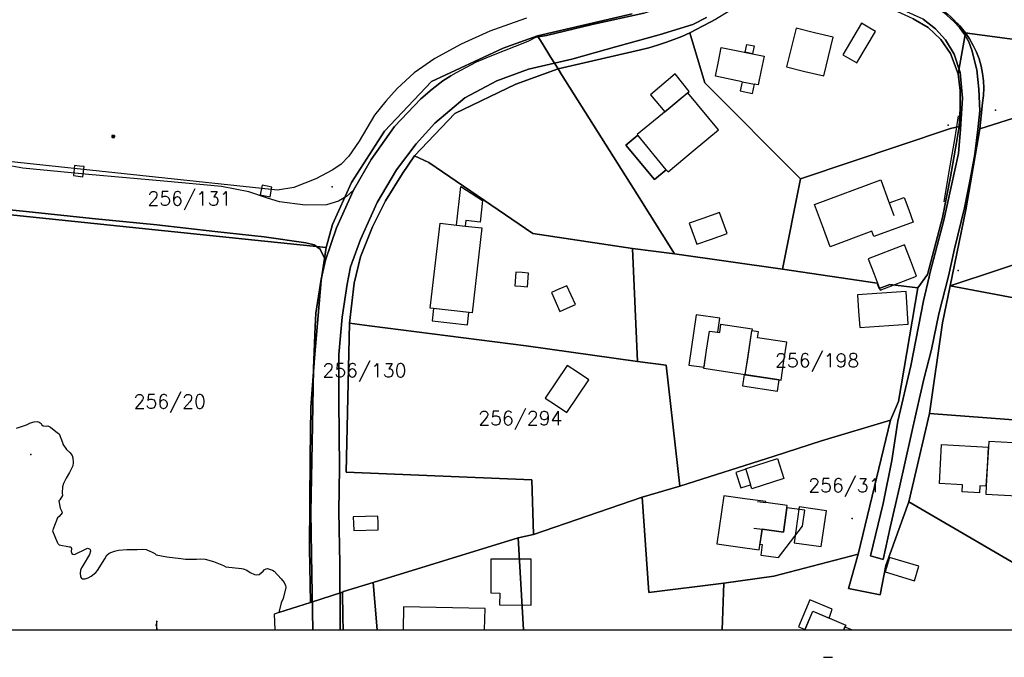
# Model space of a CAD drawing. Header units: millimetres. Extents: x -474437 to 165693, y -93174 to 980873.
# Tile 3 of 60: x -349271 to -135351, y 578528 to 717168. Entities that reach past the tile are written whole.
import ezdxf

# ---------------------------------------------------------------- set-up
doc = ezdxf.new("R2010")
doc.units = ezdxf.units.MM
doc.header["$PDSIZE"] = 10
doc.layers.get('0').update_dxf_attribs({"linetype": 'CONTINUOUS'})
doc.layers.get('Defpoints').update_dxf_attribs({"linetype": 'CONTINUOUS'})
doc.styles.get("Standard").update_dxf_attribs({"font": 'romans.shx', "width": 0.9})
doc.dimstyles.new('GEIR', dxfattribs={"dimscale": 100, "dimtxt": 1.25, "dimasz": 2, "dimexe": 1, "dimexo": 2, "dimgap": 1, "dimtad": 1, "dimdec": 0, "dimzin": 0, "dimdsep": 46, "dimtxsty": 'Standard', "dimblk1": 'OBLIQUE', "dimblk2": 'OBLIQUE', "dimsah": 1, "dimcen": -2.5, "dimdle": 1, "dimclrd": 256, "dimclre": 256, "dimclrt": 256, "dimadec": 1, "dimazin": 0, "dimtfac": 1, "dimtdec": 0, "dimtmove": 2, "dimatfit": 3, "dimldrblk": 'OBLIQUE', "dimfxl": 1, "dimtolj": 1, "dimtzin": 0, "dimarcsym": 0})

# ---------------------------------------------------------------- blocks, each defined once
blk = doc.blocks.new('_OBLIQUE')
at = {"color": 0, "linetype": 'ByBlock'}
blk.add_line((-0.5, -0.5), (0.5, 0.5), dxfattribs=at)
blk = doc.blocks.new('*D572')
at = {"lineweight": -2, "transparency": 16777216}
for p, q in [((-319554, 586338), (-319557, 586338)), ((-319457, 584638), (-319457, 586438)), ((-319554, 584738), (-319557, 584738))]:
    blk.add_line(p, q, dxfattribs=at)
at = {"layer": 'Defpoints', "color": 0, "transparency": 16777216}
for p in [(-319457, 586338), (-319354, 586338), (-319354, 584738)]:
    blk.add_point(p, dxfattribs=at)
at = {"lineweight": -2, "transparency": 16777216, "xscale": 200, "yscale": 200, "zscale": 200}
for p, rotation in [((-319457, 586338), 90), ((-319457, 584738), 270)]:
    blk.add_blockref('_OBLIQUE', p, dxfattribs=dict(at, rotation=rotation))
at = {"transparency": 16777216, "insert": (-319619, 585538), "char_height": 125, "attachment_point": 5, "rotation": 90}
blk.add_mtext('\\A1;1600', dxfattribs=at)
blk = doc.blocks.new('KIT-H04')
for p, q in [((-288, 0), (288, 0)), ((-288, -24), (-288, 0)), ((288, 0), (288, -24)), ((-288, -24), (-288, -408)), ((288, -24), (-288, -24)), ((-264, -24), (-264, -408)), ((-240, -432), (240, -432)), ((-240, -456), (240, -456)), ((-228, -144), (240, -144)), ((240, -204), (-228, -204)), ((-228, -252), (240, -252)), ((240, -312), (-228, -312)), ((48, -84), (-24, -84)), ((12, -60), (12, -108)), ((264, -408), (264, -24)), ((264, -24), (264, -312)), ((288, -24), (288, -312)), ((288, -408), (288, -24))]:
    blk.add_line(p, q)
for centre, radius, start, end in [((-240, -408), 48, 180, 270), ((-240, -408), 24, 180, 270), ((240, -408), 24, 270, 0), ((240, -408), 48, 270, 0)]:
    blk.add_arc(centre, radius, start, end)

msp = doc.modelspace()

# ---------------------------------------------------------------- linework, layer by layer
for p, q in [((-234795.8, 713703, 3010), (-224925.8, 716143, 3040)), ((-237055.8, 713343, 2990), (-234795.8, 713703, 3010)), ((-192335.8, 703683, 9400), (-189625.8, 703133, 9400)), ((-192335.8, 703683, 9830), (-189625.8, 703133, 9830)), ((-208785.8, 684553, 10950), (-214985.8, 692033, 10950)), ((-208785.8, 684553, 8980), (-214985.8, 692033, 8980)), ((-160355.8, 677313, 14100), (-159355.8, 674623, 15180)), ((-160355.8, 677313, 16350), (-159355.8, 674623, 15180)), ((-254345.8, 672513, 10930), (-252465.8, 672293, 10930)), ((-254345.8, 672513, 10560), (-252465.8, 672293, 10670)), ((-151445.8, 662253, 10540), (-148475.8, 673603, 10350)), ((-202145.8, 668323, 11870), (-199195.8, 669383, 13490)), ((-151665.8, 661223, 10550), (-151445.8, 662253, 10540)), ((-147485.8, 661403, 10450), (-149575.8, 653233, 10230)), ((-158505.8, 629883, 8820), (-155635.8, 641913, 9360)), ((-154425.8, 632033, 8970), (-158085.8, 615553, 9120)), ((-159785.8, 621323, 8840), (-158505.8, 629883, 8820)), ((-191535.8, 619403, 10030), (-190465.8, 616043, 9750)), ((-191535.8, 619403, 10240), (-190465.8, 616043, 10080)), ((-188965.8, 612423, 12940), (-187165.8, 612173, 11400)), ((-188965.8, 612423, 12940), (-187165.8, 612173, 12440)), ((-189775.8, 606623, 12940), (-187985.8, 606373, 11400)), ((-189775.8, 606623, 12940), (-187985.8, 606373, 12440)), ((-161635.8, 599823, 11360), (-164445.8, 600613, 11350)), ((-248275.8, 584493, 9070), (-248165.8, 589113, 9070)), ((-468695.8, 584493), (127544.4, 584493)), ((-279675.8, 586043, 4020), (-279675.8, 584493, 4130)), ((-169965.8, 585143, 16150), (-170235.8, 584493, 16350)), ((-170235.8, 584493, 17130), (-169965.8, 585143, 17130)), ((-169965.8, 585143, 16150), (-168425.8, 584493, 16150)), ((-174650, 578528.1), (-172650, 578528.1)), ((-174650, 578528.1), (-172650, 578528.1))]:
    msp.add_line(p, q)
for points in [[(-151455.8, 721003), (-149745.8, 720033), (-149017.6, 719514.5), (-148310.5, 718967.6), (-147625.8, 718393), (-146964.4, 717791.7), (-146327.4, 717164.8), (-145715.8, 716513), (-145378.9, 716162.7), (-145048.9, 715806), (-144725.8, 715443), (-144408.5, 715072.3), (-144098.4, 714695.6), (-143795.8, 714313), (-142335.8, 714113), (-106325.8, 709273), (-99435.8, 709923), (-125635.8, 724943), (-118775.8, 732143), (-120985.8, 733193), (-145745.8, 744733), (-151305.8, 721613)], [(-277605.8, 651193), (-276605.8, 659873), (-275215.8, 665633), (-272645.8, 672123), (-269765.8, 677793), (-266115.8, 683703), (-263505.8, 687553), (-254705.8, 696733), (-241455.8, 703163), (-232295.8, 706503), (-233845.8, 708963), (-235765.8, 712063), (-236795.8, 713673), (-244215.8, 710973), (-259815.8, 703713), (-270025.8, 692933), (-277165.8, 681763), (-281305.8, 672613), (-282655.8, 667603), (-283735.8, 660493), (-285215.8, 643553), (-286005.8, 632863), (-286195.8, 621943), (-286285.8, 602203), (-286115.8, 590443), (-279155.8, 592663), (-278935.8, 592843), (-272475.8, 594783), (-240965.8, 604503), (-237675.8, 605253), (-237995.8, 617153), (-278345.8, 618773), (-278345.8, 618773)], [(-183515.8, 662913), (-179605.8, 682593), (-200395.8, 703413), (-203285.8, 713093), (-203645.8, 714283), (-203645.8, 714283), (-205382, 713524.3), (-207142.7, 712824), (-208925.8, 712183), (-210728, 711602.3), (-212548.7, 711082.1), (-214385.8, 710623), (-214385.8, 710623), (-232295.8, 706503), (-231545.8, 705213), (-215045.8, 679053), (-206995.8, 666243)], [(-140085.8, 699093), (-140685.8, 693403), (-126285.8, 698023), (-105545.8, 704683), (-90475.8, 705203), (-99435.8, 709923), (-106325.8, 709273), (-142335.8, 714113), (-143795.8, 714313), (-142887.7, 712983.5), (-142088.8, 711585.6), (-141404.5, 710128.3), (-140838.9, 708620.8), (-140395.8, 707073), (-140078.3, 705497.2), (-139887.8, 703901), (-139825.4, 702294.8), (-139891.5, 700688.7)], [(-254705.8, 696733), (-263505.8, 687553), (-260385.8, 686093), (-237815.8, 670673), (-216145.8, 667443), (-206995.8, 666243), (-215045.8, 679053), (-231545.8, 705213), (-232295.8, 706503), (-241455.8, 703163)], [(-147135.8, 659313), (-115575.8, 669763), (-126285.8, 698023), (-140685.8, 693403), (-143725.8, 675793)], [(-154135.8, 658883), (-152025.8, 661753), (-152025.8, 661753), (-148775.8, 674133), (-147015.8, 683003), (-145775.8, 690003), (-145175.8, 693963), (-147055.8, 693503), (-179605.8, 682593), (-179605.8, 682593), (-183515.8, 662913), (-162965.8, 659883), (-162565.8, 658723), (-160215.8, 659573)], [(-263505.8, 687553), (-266115.8, 683703), (-269765.8, 677793), (-272645.8, 672123), (-275215.8, 665633), (-276605.8, 659873), (-277605.8, 651193), (-273295.8, 650633), (-239225.8, 646273), (-215055.8, 642833), (-215055.8, 642833), (-216145.8, 667443), (-216145.8, 667443), (-237815.8, 670673), (-260385.8, 686093)], [(-147135.8, 659313), (-110625.8, 652433), (-115575.8, 669763)], [(-154135.8, 658883), (-160215.8, 659573), (-162565.8, 658723), (-162965.8, 659883), (-183515.8, 662913), (-206995.8, 666243), (-216145.8, 667443), (-216145.8, 667443), (-215055.8, 642833), (-208845.8, 642083), (-205845.8, 615733), (-205845.8, 615733), (-185365.8, 622243), (-175065.8, 625613), (-160105.8, 630083), (-158325.8, 634153)], [(-151635.8, 631543), (-114225.8, 628683), (-110625.8, 652433), (-147135.8, 659313), (-148805.8, 651273)], [(-239225.8, 646273), (-273295.8, 650633), (-277605.8, 651193), (-278345.8, 618773), (-278345.8, 618773), (-237995.8, 617153), (-237675.8, 605253), (-214065.8, 613363), (-205845.8, 615733), (-205845.8, 615733), (-208845.8, 642083), (-215055.8, 642833), (-215055.8, 642833)], [(-118565.8, 590423), (-117995.8, 595753), (-94385.8, 607873), (-102355.8, 627773), (-114225.8, 628683), (-151635.8, 631543), (-156085.8, 612303)], [(-175065.8, 625613), (-185365.8, 622243), (-205845.8, 615733), (-214065.8, 613363), (-212555.8, 592633), (-196255.8, 594683), (-185415.8, 596143), (-167125.8, 600933), (-160105.8, 630083)], [(-196635.8, 584493), (-196255.8, 594683), (-212555.8, 592633), (-214065.8, 613363), (-237675.8, 605253), (-240965.8, 604503), (-239785.8, 584493)], [(-131195.8, 584493), (-118565.8, 590423), (-156085.8, 612303), (-161085.8, 598513), (-162355.8, 592133), (-169225.8, 593463), (-167125.8, 600933), (-185415.8, 596143), (-196255.8, 594683), (-196635.8, 584493)], [(-239785.8, 584493), (-240965.8, 604503), (-272475.8, 594783), (-271635.8, 584493)], [(-271635.8, 584493), (-272475.8, 594783), (-278935.8, 592843), (-279155.8, 592663), (-279065.8, 587233), (-279025.8, 584493)], [(-279025.8, 584493), (-279065.8, 587233), (-279155.8, 592663), (-286115.8, 590443), (-292955.8, 588273), (-294015.8, 587933), (-293855.8, 584493)]]:
    msp.add_lwpolyline(points, close=True)
for points in [[(-372245.8, 676933), (-298215.8, 669223), (-282655.8, 667603), (-281305.8, 672613), (-277165.8, 681763), (-270025.8, 692933), (-259815.8, 703713), (-244215.8, 710973), (-236795.8, 713673), (-216175.8, 718413)], [(-239175.8, 717463), (-241835.8, 716543), (-247105.8, 714643), (-253375.8, 711843), (-259045.8, 708763), (-263545.8, 705583), (-267245.8, 702183), (-269755.8, 699463), (-272175.8, 696423), (-275505.8, 690763), (-277765.8, 687493), (-279435.8, 685763), (-281255.8, 684533), (-284925.8, 682593), (-289745.8, 680643), (-293275.8, 680123), (-353105.8, 686473)], [(-213665.8, 718573), (-224925.8, 716143), (-234795.8, 713703), (-237055.8, 713343), (-238895.8, 712443), (-246735.8, 709323), (-250085.8, 707913), (-254475.8, 705623), (-255595.8, 704993), (-257325.8, 703843), (-259675.8, 702093), (-262095.8, 699923), (-267815.8, 693943), (-272885.8, 686793), (-276755.8, 680123), (-280435.8, 671913), (-282835.8, 664903), (-283755.8, 660773), (-284915.8, 653353), (-285045.8, 650423), (-285465.8, 641323), (-285715.8, 624993), (-286025.8, 610073), (-285805.8, 596463), (-285605.8, 584493), (-285605.8, 584493), (-279675.8, 584493), (-279675.8, 586043), (-279735.8, 598873), (-279915.8, 610313), (-279785.8, 619703), (-279915.8, 634273), (-279945.8, 644343), (-279185.8, 652503), (-278135.8, 659653), (-277365.8, 663453), (-275245.8, 669343), (-271605.8, 677413), (-267425.8, 684503), (-263125.8, 690203), (-259105.8, 694663), (-252545.8, 700203), (-245605.8, 703883), (-238755.8, 706423), (-229285.8, 708603), (-219555.8, 711353), (-210345.8, 713853), (-203035.8, 716153), (-200055.8, 717663)], [(-216175.8, 718413), (-236795.8, 713673), (-235765.8, 712063), (-233845.8, 708963), (-232295.8, 706503), (-214385.8, 710623), (-214385.8, 710623), (-212548.7, 711082.1), (-210728, 711602.3), (-208925.8, 712183), (-207142.7, 712824), (-205382, 713524.3), (-203645.8, 714283), (-197875.8, 717353)], [(-155145.8, 717363), (-151915.8, 715453), (-149135.8, 712863), (-147025.8, 709783), (-145365.8, 705393), (-145365.8, 705393), (-143795.8, 714313), (-144098.4, 714695.6), (-144408.5, 715072.3), (-144725.8, 715443), (-145048.9, 715806), (-145378.9, 716162.7), (-145715.8, 716513), (-146327.4, 717164.8), (-146964.4, 717791.7)], [(-349975.8, 628363), (-347755.8, 629093), (-346925.8, 629483), (-346105.8, 629753), (-345425.8, 629793), (-345045.8, 629683), (-344595.8, 629343), (-344455.8, 629063), (-344185.8, 628873), (-343465.8, 628823), (-343175.8, 628863), (-342565.8, 628603), (-341055.8, 627343), (-340705.8, 627093), (-339955.8, 625233), (-339865.8, 624843), (-339075.8, 623743), (-338355.8, 623063), (-337865.8, 622403), (-337695.8, 621873), (-337635.8, 620893), (-337735.8, 620173), (-338445.8, 618733), (-339185.8, 617513), (-339775.8, 616323), (-339975.8, 615623), (-340025.8, 614283), (-339985.8, 613723), (-340555.8, 612793), (-340795.8, 612543), (-340455.8, 610933), (-340145.8, 610233), (-340055.8, 609913), (-340705.8, 609163), (-341075.8, 608833), (-341925.8, 606643), (-342115.8, 606013), (-341145.8, 603573), (-340985.8, 603243), (-340705.8, 603003), (-338455.8, 602583), (-338135.8, 602543), (-337995.8, 602203), (-338105.8, 601533), (-337925.8, 601113), (-337725.8, 600953), (-337385.8, 600893), (-334825.8, 602103), (-334565.8, 602243), (-334085.8, 602133), (-333955.8, 601993), (-333905.8, 601603), (-334075.8, 600893), (-335445.8, 598563), (-335845.8, 597973), (-336055.8, 597463), (-336165.8, 596803), (-336035.8, 596023), (-335855.8, 595703), (-335655.8, 595583), (-335025.8, 595603), (-334425.8, 595783), (-333715.8, 596163), (-332735.8, 596963), (-332335.8, 597373), (-330775.8, 599943), (-330325.8, 600723), (-329805.8, 601163), (-328655.8, 601643), (-327825.8, 601843), (-325985.8, 601983), (-323775.8, 601973), (-322495.8, 602043), (-321765.8, 601943), (-320465.8, 601403), (-319875.8, 601083), (-319635.8, 600843), (-317325.8, 600413), (-314285.8, 599993), (-313265.8, 599873), (-310825.8, 599893), (-310075.8, 599953), (-308965.8, 599873), (-307175.8, 599333), (-305025.8, 598463), (-304515.8, 598203), (-301065.8, 597813), (-300705.8, 597793), (-299915.8, 597443), (-299175.8, 596963), (-298235.8, 596553), (-297735.8, 596473), (-297275.8, 596503), (-296365.8, 597243), (-296145.8, 597553), (-295735.8, 597793), (-295425.8, 597823), (-294375.8, 597483), (-293975.8, 597263), (-292435.8, 595583), (-291805.8, 594793), (-291495.8, 594173), (-291415.8, 593703), (-292045.8, 591343), (-292435.8, 590343), (-292955.8, 588273), (-286115.8, 590443), (-286285.8, 602203), (-286195.8, 621943), (-286005.8, 632863), (-285215.8, 643553), (-283735.8, 660493), (-282655.8, 667603), (-298215.8, 669223), (-372245.8, 676933)], [(-179905.8, 611223), (-180975.8, 603393), (-175105.8, 602653), (-174015.8, 610413), (-179905.8, 611223)]]:
    msp.add_lwpolyline(points)
for points in [[(-276755.8, 680123, 3510), (-278295.8, 678753, 3510), (-279985.8, 677733, 3470), (-282605.8, 676893, 3400), (-287225.8, 676823, 3180), (-292825.8, 677533, 2490), (-295465.8, 678353, 2360), (-299475.8, 679763, 2260), (-305445.8, 680883, 2130), (-317965.8, 682063, 2140), (-334285.8, 683523, 2040), (-348565.8, 684853, 2000), (-354265.8, 685923, 1960), (-359085.8, 687983, 1920), (-362045.8, 689763, 1880), (-364125.8, 691513, 1860), (-365125.8, 693183, 1860), (-365025.8, 695613, 1860), (-363435.8, 706353, 1840), (-360405.8, 719083, 1720), (-355315.8, 739563, 1570), (-349915.8, 759463, 1820)], [(-224925.8, 716143, 3040), (-213665.8, 718573, 3320), (-207025.8, 720813, 3720), (-199645.8, 724513, 4110), (-195445.8, 727323, 4440), (-192885.8, 730083, 4740), (-190065.8, 733733, 4980), (-185555.8, 741413, 4970), (-179725.8, 753033, 4860), (-177025.8, 758983, 4640)], [(-148475.8, 673603, 10350), (-145295.8, 688073, 9680), (-144855.8, 693353, 9260), (-144405.8, 700073, 8380), (-144925.8, 705703, 7790), (-146235.8, 709633, 7310), (-148125.8, 712813, 7160), (-150295.8, 715203, 6920), (-152985.8, 717253, 6610), (-158625.8, 719803, 6310), (-170705.8, 725173, 5500), (-179195.8, 728593, 4960), (-182655.8, 730083, 4850), (-183465.8, 730213, 4850)], [(-150175.8, 720023, 6780), (-148505.8, 718703, 6940), (-146345.8, 716803, 7080), (-145055.8, 715433, 7210), (-143925.8, 713903, 7350), (-143335.8, 712823, 7360), (-143065.8, 712333, 7510), (-142375.8, 710533, 7650), (-141305.8, 706253, 8040), (-140855.8, 702093, 8200), (-140675.8, 697363, 8640), (-141105.8, 693313, 9070), (-141725.8, 687913, 9510), (-142795.8, 682393, 9970), (-143985.8, 676283, 10450), (-146165.8, 667323, 10620), (-147485.8, 661403, 10450)], [(-200055.8, 717663, 4250), (-203035.8, 716153, 4060), (-210345.8, 713853, 3690), (-219555.8, 711353, 3560), (-229285.8, 708603, 3140), (-238755.8, 706423, 2980), (-245605.8, 703883, 2960), (-252545.8, 700203, 2980), (-259105.8, 694663, 3080), (-263125.8, 690203, 3150), (-267425.8, 684503, 3580), (-271605.8, 677413, 3690), (-275245.8, 669343, 3760), (-277365.8, 663453, 3870), (-278135.8, 659653, 3930), (-279185.8, 652503, 4010), (-279945.8, 644343, 4070), (-279915.8, 634273, 3960), (-279785.8, 619703, 3660), (-279915.8, 610313, 3560), (-279735.8, 598873, 3620), (-279675.8, 586043, 4020)], [(-152985.8, 717253, 6610), (-150295.8, 715203, 6920), (-148125.8, 712813, 7160), (-146235.8, 709633, 7310), (-144925.8, 705703, 7790), (-144405.8, 700073, 8380), (-144855.8, 693353, 9260), (-145295.8, 688073, 9680), (-148475.8, 673603, 10350), (-151445.8, 662253, 10540), (-151665.8, 661223, 10550), (-152905.8, 656003, 10290), (-155635.8, 641913, 9360), (-158505.8, 629883, 8820), (-159785.8, 621323, 8840), (-161705.8, 611983, 9440), (-164445.8, 600613, 11350), (-161635.8, 599823, 11360), (-160125.8, 606763, 10190), (-158085.8, 615553, 9120), (-154425.8, 632033, 8970), (-152865.8, 639023, 9120), (-151165.8, 645463, 9640), (-149575.8, 653233, 10230), (-147485.8, 661403, 10450), (-146165.8, 667323, 10620), (-143985.8, 676283, 10450), (-142795.8, 682393, 9970), (-141725.8, 687913, 9510), (-141105.8, 693313, 9070), (-140675.8, 697363, 8640), (-140855.8, 702093, 8200), (-141305.8, 706253, 8040), (-142375.8, 710533, 7650), (-143065.8, 712333, 7510), (-143335.8, 712823, 7360), (-143925.8, 713903, 7350), (-145055.8, 715433, 7210), (-146345.8, 716803, 7080), (-148505.8, 718703, 6940)], [(-180595.8, 715303, 9010), (-182645.8, 706903, 9010), (-178665.8, 705933, 12580), (-174585.8, 704943, 9010), (-172535.8, 713343, 9010), (-176615.8, 714333, 12580), (-180595.8, 715303, 9010)], [(-166395.8, 716393, 8950), (-170415.8, 709543, 8950), (-168925.8, 708673, 9750), (-167365.8, 707753, 8950), (-163345.8, 714613, 8950), (-164905.8, 715523, 9750), (-166395.8, 716393, 8950)], [(-237055.8, 713343, 2990), (-238895.8, 712443, 3030), (-246735.8, 709323, 3120), (-250085.8, 707913, 3070), (-254475.8, 705623, 3180), (-255595.8, 704993, 3150)], [(-192335.8, 703683, 9830), (-198105.8, 704853, 9830), (-197445.8, 708103, 12500), (-196835.8, 711113, 9830), (-187555.8, 709233, 9830), (-188165.8, 706213, 12500), (-188825.8, 702973, 9830), (-189625.8, 703133, 9830)], [(-191675.8, 710073, 6660), (-191325.8, 711793, 5610), (-189695.8, 711463, 5610), (-190045.8, 709743, 6660), (-191675.8, 710073, 6660)], [(-259675.8, 702093, 3070), (-257325.8, 703843, 3120), (-255595.8, 704993, 3150)], [(-209125.8, 697133, 9610), (-203795.8, 701533, 9490), (-206865.8, 705373, 9420), (-212205.8, 700853, 9470), (-209125.8, 697133, 9610)], [(-276755.8, 680123, 3510), (-272885.8, 686793, 3420), (-267815.8, 693943, 3280), (-262095.8, 699923, 3060), (-259675.8, 702093, 3070)], [(-192335.8, 703683, 9400), (-192745.8, 701693, 8880), (-190025.8, 701143, 8880), (-189625.8, 703133, 9400)], [(-208785.8, 684553, 10950), (-208415.8, 684103, 10950), (-202945.8, 688633, 13860), (-197445.8, 693193, 10950), (-204125.8, 701263, 10950), (-209635.8, 696703, 13860), (-215105.8, 692173, 10950), (-214985.8, 692033, 10950)], [(-148425.8, 677593, 10080), (-147365.8, 684143, 9620), (-146035.8, 691533, 8990), (-145305.8, 696253, 8590)], [(-208785.8, 684553, 8980), (-211375.8, 682403, 8980), (-217575.8, 689883, 8980), (-214985.8, 692033, 8980)], [(-208785.8, 684553, 9810), (-214985.8, 692033, 9810), (-217575.8, 689883, 9810), (-211375.8, 682403, 9810), (-208785.8, 684553, 9810)], [(-363925.8, 677033, 2260), (-347885.8, 675493, 2290), (-333525.8, 673953, 2000), (-319495.8, 672543, 1930), (-306865.8, 671113, 1990), (-296155.8, 669933, 2350), (-287135.8, 668633, 3520), (-285285.8, 668243, 3540), (-283985.8, 667253, 3540), (-282835.8, 664903, 3990), (-280435.8, 671913, 3860), (-276755.8, 680123, 3510), (-278295.8, 678753, 3510), (-279985.8, 677733, 3470), (-282605.8, 676893, 3400), (-287225.8, 676823, 3180), (-292825.8, 677533, 2490), (-295465.8, 678353, 2360), (-299475.8, 679763, 2260), (-305445.8, 680883, 2130), (-317965.8, 682063, 2140), (-334285.8, 683523, 2040), (-348565.8, 684853, 2000), (-354265.8, 685923, 1960)], [(-337335.8, 685473, 3400), (-337595.8, 683273, 3400), (-336535.8, 683143, 4580), (-335535.8, 683033, 3400), (-335285.8, 685233, 3400), (-336275.8, 685343, 4580), (-337335.8, 685473, 3400)], [(-296615.8, 681173, 3690), (-297025.8, 679063, 3690), (-295915.8, 678853, 4610), (-294875.8, 678653, 3690), (-294465.8, 680763, 3690), (-295515.8, 680963, 4610), (-296615.8, 681173, 3690)], [(-254345.8, 672513, 10560), (-253395.8, 680893, 10460), (-248715.8, 677863, 10910), (-249245.8, 673173, 10930), (-252325.8, 673523, 10660), (-252465.8, 672293, 10670)], [(-160355.8, 677313, 14100), (-157105.8, 678513, 14100), (-156115.8, 675823, 15180), (-155125.8, 673163, 13890), (-163675.8, 670003, 13890), (-164105.8, 671163, 14530), (-173185.8, 667803, 14530), (-174875.8, 672373, 16510), (-176585.8, 677003, 14530), (-162205.8, 682333, 14530), (-160495.8, 677693, 16510), (-160355.8, 677313, 16350)], [(-282835.8, 664903, 3990), (-280435.8, 671913, 3860), (-276755.8, 680123, 3510)], [(-282835.8, 664903, 3990), (-283985.8, 667253, 3540), (-285285.8, 668243, 3540), (-287135.8, 668633, 3520), (-296155.8, 669933, 2350), (-306865.8, 671113, 1990), (-319495.8, 672543, 1930), (-333525.8, 673953, 2000), (-347885.8, 675493, 2290), (-363925.8, 677033, 2260)], [(-200845.8, 673963, 13550), (-203795.8, 672913, 11740), (-202145.8, 668323, 11870)], [(-199195.8, 669383, 13490), (-195595.8, 670673, 11580), (-197235.8, 675263, 11670), (-200845.8, 673963, 13550)], [(-252465.8, 672293, 10930), (-248845.8, 671883, 10930), (-250955.8, 653423, 10930), (-260065.8, 654463, 10930), (-257945.8, 672923, 10930), (-254345.8, 672513, 10930)], [(-157045.8, 668233, 13070), (-164935.8, 665173, 13070), (-163635.8, 661803, 14950), (-162305.8, 658383, 13070), (-154415.8, 661433, 13070), (-155745.8, 664853, 14950), (-157045.8, 668233, 13070)], [(-285605.8, 584493, 4440), (-285805.8, 596463, 3790), (-286025.8, 610073, 3640), (-285715.8, 624993, 3420), (-285465.8, 641323, 3690), (-285045.8, 650423, 3970), (-284915.8, 653353, 4090), (-283755.8, 660773, 4010), (-282835.8, 664903, 3990)], [(-241475.8, 662293, 11320), (-241705.8, 659303, 11320), (-240365.8, 659193, 11990), (-238925.8, 659083, 11320), (-238695.8, 662073, 11320), (-240135.8, 662183, 11990), (-241475.8, 662293, 11320)], [(-155635.8, 641913, 9360), (-152905.8, 656003, 10290), (-151665.8, 661223, 10550)], [(-233755.8, 657823, 10550), (-231915.8, 653713, 10550), (-230305.8, 654433, 11640), (-228545.8, 655213, 10550), (-230375.8, 659323, 10550), (-232135.8, 658543, 11640), (-233755.8, 657823, 10550)], [(-156705.8, 658093, 13090), (-167245.8, 657353, 13090), (-166995.8, 653763, 15920), (-166745.8, 650223, 13090), (-156205.8, 650963, 13090), (-156455.8, 654503, 15920), (-156705.8, 658093, 13090)], [(-259345.8, 654383, 9280), (-259655.8, 651703, 9290), (-252005.8, 650823, 9290), (-251705.8, 653503, 9280), (-259345.8, 654383, 9280)], [(-200575.8, 641583, 10690), (-200025.8, 645283, 10690), (-199405.8, 649473, 10690), (-197605.8, 649213, 10690), (-197165.8, 652243, 10690), (-202295.8, 652993, 10680), (-203905.8, 642073, 10680), (-200575.8, 641583, 10690)], [(-149575.8, 653233, 10230), (-151165.8, 645463, 9640), (-152865.8, 639023, 9120), (-154425.8, 632033, 8970)], [(-191625.8, 639963, 14160), (-200615.8, 641293, 14160), (-200025.8, 645283, 17130), (-199405.8, 649473, 14160), (-197185.8, 649153, 14160), (-196925.8, 650953, 13210), (-190155.8, 649953, 13210), (-190215.8, 649513, 13500)], [(-191625.8, 639963, 12250), (-191015.8, 644133, 13610), (-190215.8, 649513, 11980)], [(-191625.8, 639963, 14160), (-191035.8, 643953, 17130), (-190215.8, 649513, 13500)], [(-191625.8, 639963, 12250), (-183845.8, 638813, 12250), (-183225.8, 642983, 13610), (-182625.8, 647043, 12250), (-188985.8, 647983, 12250), (-188775.8, 649283, 11970), (-190215.8, 649513, 11980)], [(-230325.8, 642013, 9030), (-235075.8, 634873, 9030), (-232855.8, 633393, 10970), (-230375.8, 631743, 9050), (-225625.8, 638883, 9050), (-228105.8, 640533, 10970), (-230325.8, 642013, 9030)], [(-191855.8, 640003, 10810), (-192225.8, 637523, 10810), (-184615.8, 636393, 10810), (-184255.8, 638873, 10810), (-191855.8, 640003, 10810)], [(-139265.8, 615733, 11380), (-140635.8, 615813, 11380), (-140715.8, 614293, 10650), (-144515.8, 614513, 10650), (-144435.8, 616023, 11380), (-149445.8, 616303, 11380), (-149205.8, 620563, 13430), (-148965.8, 624813, 11380), (-138795.8, 624243, 11380)], [(-130715.8, 623873, 11930), (-130645.8, 625033, 11390), (-138725.8, 625483, 11390), (-138795.8, 624243, 11960)], [(-139265.8, 615733, 11380), (-139035.8, 619993, 13430), (-138795.8, 624243, 11380)], [(-138795.8, 624243, 11960), (-139045.8, 619723, 14030), (-139265.8, 615733, 12180)], [(-191535.8, 619403, 10240), (-191575.8, 619533, 10240), (-184625.8, 621763, 10240), (-183225.8, 617413, 10040), (-190185.8, 615183, 10040), (-190465.8, 616043, 10080)], [(-164445.8, 600613, 11350), (-161705.8, 611983, 9440), (-159785.8, 621323, 8840)], [(-191535.8, 619403, 10030), (-193655.8, 618723, 9760), (-192585.8, 615363, 9480), (-190465.8, 616043, 9750)], [(-158085.8, 615553, 9120), (-160125.8, 606763, 10190), (-161635.8, 599823, 11360)], [(-139265.8, 615733, 12180), (-139365.8, 614033, 11390), (-131285.8, 613583, 11390), (-131175.8, 615543, 12300)], [(-187165.8, 612173, 11400), (-187145.8, 612373, 11400), (-191745.8, 613023, 15340), (-196305.8, 613663, 11400), (-197785.8, 603183, 11400), (-193225.8, 602533, 15340), (-188615.8, 601883, 11400), (-187985.8, 606373, 11400)], [(-187985.8, 606373, 12440), (-183315.8, 605713, 11140), (-182505.8, 611513, 11140), (-187165.8, 612173, 12440)], [(-182565.8, 611043, 9820), (-183315.8, 605713, 9820), (-187985.8, 606373, 9820), (-188445.8, 603123, 9820), (-187945.8, 603053, 9820), (-188265.8, 600763, 9820), (-184425.8, 600223, 9820), (-179185.8, 607033, 9820), (-178695.8, 610493, 9820), (-182565.8, 611043, 9820)], [(-271445.8, 609223, 5560), (-276785.8, 609073, 5560), (-276745.8, 607603, 6240), (-276695.8, 606083, 5570), (-271355.8, 606233, 5570), (-271405.8, 607753, 6240), (-271445.8, 609223, 5560)], [(-244985.8, 592513, 6890), (-244995.8, 589913, 6660), (-238175.8, 589883, 6660), (-238165.8, 592493, 6890), (-238145.8, 596103, 8420), (-238135.8, 599863, 7030), (-246905.8, 599893, 7040), (-246925.8, 596133, 8420), (-246935.8, 592523, 6890), (-244985.8, 592513, 6890)], [(-161255.8, 597133, 15020), (-154875.8, 595173, 15020), (-153915.8, 598313, 14100), (-160295.8, 600263, 14100), (-161255.8, 597133, 15020)], [(-178645.8, 584553, 14610), (-176975.8, 588553, 14610), (-173385.8, 587053, 14610), (-172785.8, 588993, 14610), (-177625.8, 591013, 14610), (-180075.8, 585153, 14610), (-178645.8, 584553, 14610)], [(-248165.8, 589113, 9070), (-265885.8, 589513, 9070), (-265965.8, 584493, 9070)], [(-178675.8, 584493, 17130), (-176975.8, 588553, 17130), (-173325.8, 587033, 20750), (-169795.8, 585553, 17130), (-169965.8, 585143, 17130)]]:
    msp.add_polyline3d(points)
for points in [[(-145365.8, 705393, 7690), (-147025.8, 709783, 7070), (-149135.8, 712863, 6840), (-151915.8, 715453, 6600), (-155145.8, 717363, 6400), (-180625.8, 729063, 4800), (-183095.8, 729303, 4770), (-184815.8, 728243, 4680), (-186105.8, 726523, 4630), (-188685.8, 723723, 4490), (-190705.8, 721913, 4340), (-193065.8, 720253, 4340), (-197875.8, 717353, 4080), (-203645.8, 714283, 3870), (-203645.8, 714283, 0), (-203285.8, 713093, 0), (-200395.8, 703413, 0), (-179605.8, 682593, 0), (-179605.8, 682593, 10720), (-147055.8, 693503, 9150), (-145175.8, 693963, 8890), (-144945.8, 697753, 8470), (-144975.8, 701783, 8020)], [(-152025.8, 661753, 0), (-154135.8, 658883, 0), (-158325.8, 634153, 0), (-160105.8, 630083, 0), (-167125.8, 600933, 0), (-169225.8, 593463, 0), (-162355.8, 592133, 0), (-161085.8, 598513, 0), (-156085.8, 612303, 0), (-151635.8, 631543, 0), (-148805.8, 651273, 0), (-147135.8, 659313, 0), (-143725.8, 675793, 0), (-140685.8, 693403, 0), (-140085.8, 699093, 0), (-139891.5, 700688.7, 0), (-139825.4, 702294.8, 0), (-139887.8, 703901, 0), (-140078.3, 705497.2, 0), (-140395.8, 707073, 0), (-140838.9, 708620.8, 0), (-141404.5, 710128.3, 0), (-142088.8, 711585.6, 0), (-142887.7, 712983.5, 0), (-143795.8, 714313, 0), (-145365.8, 705393, 0), (-145365.8, 705393, 7690), (-144975.8, 701783, 8020), (-144945.8, 697753, 8470), (-145175.8, 693963, 8890), (-145775.8, 690003, 9230), (-147015.8, 683003, 9890), (-148775.8, 674133, 10370)], [(-202145.8, 668323, 11870), (-199195.8, 669383, 13490), (-195595.8, 670673, 11580), (-197235.8, 675263, 11670), (-200845.8, 673963, 13550), (-203795.8, 672913, 11740)]]:
    msp.add_polyline3d(points, close=True)
for p in [(-137285.8, 697503, 8680), (-147535.8, 694203, 10330), (-281375.8, 680833, 3890), (-145395.8, 662643, 11490), (-346845.8, 622633), (-168375.8, 608703, 10280)]:
    msp.add_point(p)

# ---------------------------------------------------------------- block references
at = {"rotation": 359.4919369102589}
msp.add_blockref('KIT-H04', (-328936.6, 692006.6), dxfattribs=at)

# ---------------------------------------------------------------- texts
for s, p in [('256/131', (-321505.8, 676783, -1000000000)), ('256/198', (-185145.8, 641593)), ('256/130', (-283485.8, 639423, -1000000000)), ('256/20', (-324515.8, 632653, -1000000000)), ('256/294', (-249635.8, 629023, -1000000000)), ('256/31', (-177935.8, 614423))]:
    msp.add_text(s, height=3000).set_placement(p)

# ---------------------------------------------------------------- dimensions: what is measured, and where the dimension line sits
dim = msp.add_aligned_dim(p1=(-319354.2, 584737.6), p2=(-319354.2, 586337.6), distance=102.7, dimstyle='GEIR')
dim.commit()
dim.dimension.update_dxf_attribs({"geometry": '*D572', "text_midpoint": (-319619.4, 585537.6)})

doc.saveas('drawing.dxf')
